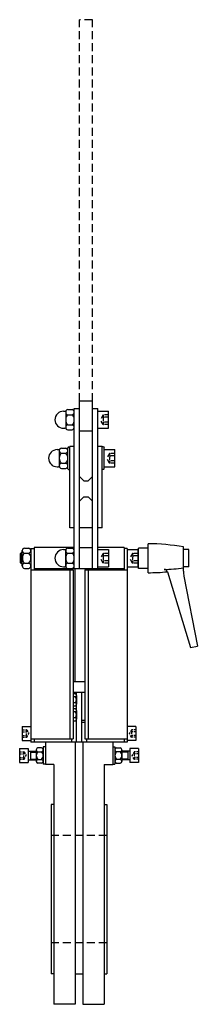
# Model space of a CAD drawing. Extents: x 17 to 183, y 7 to 925.
import ezdxf

# ---------------------------------------------------------------- set-up
doc = ezdxf.new("R2010")
doc.units = 0
doc.header["$LTSCALE"] = 15
doc.header["$MEASUREMENT"] = 0
doc.linetypes.add('RAYITAS', pattern=[0.375, 0.25, -0.125])
doc.linetypes.add('TRAZOS', pattern=[0.75, 0.5, -0.25])
doc.layers.add('CYL_XDP100', color=7, linetype='CONTINUOUS')

msp = doc.modelspace()

# ---------------------------------------------------------------- linework, layer by layer
at = {"layer": 'CYL_XDP100', "linetype": 'TRAZOS'}
for p, q in [((72.73, 569.76), (72.73, 925.46)), ((84.73, 925.46), (72.73, 925.46)), ((84.73, 569.76), (84.73, 925.46)), ((98.23, 164.75), (46.23, 164.75)), ((98.23, 64.75), (46.23, 64.75))]:
    msp.add_line(p, q, dxfattribs=at)
at = {"layer": 'CYL_XDP100'}
for p, q in [((72.73, 413.25), (72.73, 569.76)), ((84.73, 569.76), (72.73, 569.76)), ((84.73, 413.25), (84.73, 569.76)), ((57.73, 560.4), (59.07, 560.4)), ((61.73, 561.85), (65.73, 561.85)), ((67.73, 413.25), (67.73, 562.81)), ((67.73, 562.81), (72.73, 562.81)), ((84.73, 562.81), (89.73, 562.81)), ((89.73, 413.25), (89.73, 562.81)), ((89.73, 560.4), (99.73, 560.4)), ((99.73, 544.4), (99.73, 560.4)), ((59.73, 559.49), (59.73, 545.31)), ((61.73, 557.12), (65.73, 557.12)), ((57.73, 544.4), (59.07, 544.4)), ((61.73, 547.67), (65.73, 547.67)), ((61.73, 542.95), (65.73, 542.95)), ((84.73, 541.77), (72.73, 541.77)), ((90.18, 544.4), (99.73, 544.4)), ((51.73, 524.5), (53.07, 524.5)), ((53.73, 523.59), (53.73, 509.41)), ((55.73, 525.95), (59.73, 525.95)), ((62.43, 527), (61.73, 526.3)), ((61.73, 506.7), (61.73, 526.3)), ((62.43, 527), (63.73, 527)), ((63.73, 451.5), (63.73, 527.5)), ((67.73, 527.5), (63.73, 527.5)), ((93.73, 527.5), (89.73, 527.5)), ((93.73, 451.5), (93.73, 527.5)), ((95.03, 527), (93.73, 527)), ((95.03, 527), (95.73, 526.3)), ((95.73, 506.7), (95.73, 526.3)), ((95.73, 524.5), (105.73, 524.5)), ((105.73, 508.5), (105.73, 524.5)), ((55.73, 521.22), (59.73, 521.22)), ((51.73, 508.5), (53.07, 508.5)), ((55.73, 511.77), (59.73, 511.77)), ((55.73, 507.05), (59.73, 507.05)), ((61.73, 506.7), (62.43, 506)), ((62.43, 506), (63.73, 506)), ((95.03, 506), (93.73, 506)), ((95.73, 506.7), (95.03, 506)), ((96.18, 508.5), (105.73, 508.5)), ((76.73, 495.53), (72.73, 499.53)), ((84.73, 499.53), (80.73, 495.53)), ((76.73, 495.53), (80.73, 495.53)), ((76.73, 480.53), (72.73, 476.53)), ((76.73, 480.53), (80.73, 480.53)), ((80.73, 480.53), (84.73, 476.53)), ((67.73, 451.5), (63.73, 451.5)), ((84.73, 451.5), (72.73, 451.5)), ((93.73, 451.5), (89.73, 451.5)), ((21.23, 432.7), (25.23, 432.7)), ((27.23, 432.25), (27.23, 251.75)), ((27.23, 432.25), (30.23, 432.25)), ((30.23, 433.25), (30.23, 412.38)), ((67.73, 433.25), (30.23, 433.25)), ((61.73, 432.7), (65.73, 432.7)), ((72.73, 433.25), (84.73, 433.25)), ((114.23, 433.25), (89.73, 433.25)), ((114.23, 433.25), (114.23, 412.38)), ((117.23, 432.25), (114.23, 432.25)), ((117.23, 432.25), (117.23, 251.75)), ((136.73, 432.75), (127.73, 432.75)), ((127.73, 413.75), (127.73, 432.75)), ((136.73, 409.75), (136.73, 436.75)), ((169.73, 411.13), (169.73, 433.75)), ((18.23, 428.25), (17.23, 427.25)), ((17.23, 427.25), (17.23, 419.25)), ((19.23, 427.25), (17.23, 427.25)), ((18.23, 428.25), (18.23, 418.25)), ((19.23, 428.25), (18.23, 428.25)), ((19.23, 416.16), (19.23, 430.33)), ((21.23, 427.97), (25.23, 427.97)), ((57.73, 431.25), (59.07, 431.25)), ((59.73, 416.16), (59.73, 430.33)), ((61.73, 427.97), (65.73, 427.97)), ((90.18, 431.25), (99.73, 431.25)), ((99.73, 431.25), (99.73, 415.25)), ((117.23, 431.25), (127.23, 431.25)), ((127.23, 431.25), (127.23, 415.25)), ((127.73, 427), (127.23, 427)), ((174.73, 431.25), (169.73, 431.25)), ((174.73, 415.25), (174.73, 431.25)), ((17.23, 419.25), (18.23, 418.25)), ((19.23, 419.25), (17.23, 419.25)), ((19.23, 418.25), (18.23, 418.25)), ((21.23, 418.52), (25.23, 418.52)), ((21.23, 413.8), (25.23, 413.8)), ((114.23, 413.25), (30.23, 413.25)), ((57.73, 415.25), (59.07, 415.25)), ((61.73, 418.52), (65.73, 418.52)), ((61.73, 413.8), (65.73, 413.8)), ((68.73, 308.25), (68.73, 413.25)), ((87.73, 412.25), (87.73, 413.25)), ((88.73, 412.38), (88.73, 413.25)), ((89.73, 415.25), (99.73, 415.25)), ((117.23, 415.25), (127.23, 415.25)), ((127.73, 419.5), (127.23, 419.5)), ((136.73, 413.75), (127.73, 413.75)), ((174.73, 415.25), (169.73, 415.25)), ((27.23, 412.38), (66.73, 412.38)), ((63.73, 412.38), (63.73, 254.88)), ((66.73, 412.38), (66.73, 254.88)), ((77.73, 412.38), (117.23, 412.38)), ((77.73, 412.38), (77.73, 254.88)), ((80.73, 412.38), (80.73, 254.88)), ((154.73, 410.63), (176.35, 340.02)), ((170.19, 406.4), (182.73, 341.25)), ((176.35, 340.02), (182.73, 341.25)), ((66.73, 308.25), (77.73, 308.25)), ((66.73, 298.25), (77.73, 298.25)), ((68.48, 296.77), (66.73, 296.77)), ((68.48, 294.01), (66.73, 294.01)), ((69.73, 251.75), (69.73, 298.25)), ((69.73, 295.39), (69.73, 287.1)), ((74.73, 251.75), (74.73, 298.25)), ((68.48, 288.48), (66.73, 288.48)), ((66.73, 285.72), (68.48, 285.72)), ((68.48, 282.77), (66.73, 282.77)), ((68.48, 280.01), (66.73, 280.01)), ((69.73, 281.39), (69.73, 273.1)), ((68.48, 274.48), (66.73, 274.48)), ((66.73, 271.72), (68.48, 271.72)), ((74.73, 272.25), (77.73, 272.25)), ((74.73, 270.25), (77.73, 270.25)), ((19.23, 266.25), (27.23, 266.25)), ((19.23, 266.25), (19.23, 253.25)), ((125.23, 266.25), (117.23, 266.25)), ((125.23, 266.25), (125.23, 253.25)), ((19.23, 253.25), (27.23, 253.25)), ((27.23, 254.88), (66.73, 254.88)), ((117.23, 251.75), (27.23, 251.75)), ((30.23, 254.88), (30.23, 251.75)), ((40.73, 251.75), (40.73, 230.75)), ((65.23, 254.88), (65.23, 251.75)), ((68.73, 251.75), (68.73, 7.28)), ((75.73, 251.75), (75.73, 7.28)), ((77.73, 254.88), (117.23, 254.88)), ((79.23, 254.88), (79.23, 251.75)), ((103.73, 251.75), (103.73, 230.75)), ((114.23, 254.88), (114.23, 251.75)), ((125.23, 253.25), (117.23, 253.25)), ((16.73, 245.75), (24.73, 245.75)), ((16.73, 245.75), (16.73, 232.75)), ((24.73, 245.75), (24.73, 232.75)), ((24.73, 243.25), (32.23, 243.25)), ((26.73, 243.25), (26.73, 235.25)), ((26.73, 242.5), (32.23, 242.5)), ((32.23, 244.64), (32.23, 233.85)), ((37.11, 246.44), (33.86, 246.44)), ((33.86, 242.84), (37.11, 242.84)), ((38.73, 247.25), (38.73, 231.25)), ((40.73, 247.25), (38.73, 247.25)), ((38.73, 244.64), (38.73, 233.85)), ((103.73, 247.25), (105.73, 247.25)), ((105.73, 247.25), (105.73, 231.25)), ((105.73, 244.64), (105.73, 233.85)), ((107.36, 246.44), (110.61, 246.44)), ((110.61, 242.84), (107.36, 242.84)), ((112.23, 244.64), (112.23, 233.85)), ((119.73, 243.25), (112.23, 243.25)), ((117.73, 242.5), (112.23, 242.5)), ((117.73, 243.25), (117.73, 235.25)), ((127.73, 245.75), (119.73, 245.75)), ((119.73, 245.75), (119.73, 232.75)), ((127.73, 245.75), (127.73, 232.75)), ((16.73, 232.75), (24.73, 232.75)), ((24.73, 235.25), (32.23, 235.25)), ((26.73, 236), (32.23, 236)), ((33.86, 235.65), (37.11, 235.65)), ((37.11, 232.06), (33.86, 232.06)), ((40.73, 231.25), (38.73, 231.25)), ((48.73, 230.75), (40.73, 230.75)), ((48.73, 230.75), (48.73, 7.28)), ((95.73, 230.75), (95.73, 7.28)), ((95.73, 230.75), (103.73, 230.75)), ((103.73, 231.25), (105.73, 231.25)), ((110.61, 235.65), (107.36, 235.65)), ((107.36, 232.06), (110.61, 232.06)), ((117.73, 236), (112.23, 236)), ((119.73, 235.25), (112.23, 235.25)), ((127.73, 232.75), (119.73, 232.75)), ((46.23, 193.75), (46.23, 35.75)), ((48.73, 193.75), (46.23, 193.75)), ((95.73, 193.75), (98.23, 193.75)), ((98.23, 193.75), (98.23, 35.75)), ((48.73, 35.75), (46.23, 35.75)), ((68.73, 35.75), (75.73, 35.75)), ((95.73, 35.75), (98.23, 35.75)), ((68.73, 7.28), (48.73, 7.28)), ((75.73, 7.28), (95.73, 7.28))]:
    msp.add_line(p, q, dxfattribs=at)
at = {"layer": 'CYL_XDP100', "linetype": 'RAYITAS'}
for p, q in [((94.66, 556.85), (92.09, 552.4)), ((94.66, 547.95), (92.09, 552.4)), ((99.73, 556.97), (94.88, 556.97)), ((99.73, 554.69), (94.98, 554.69)), ((99.73, 547.82), (94.88, 547.82)), ((99.73, 550.11), (94.98, 550.11)), ((100.66, 520.95), (98.09, 516.5)), ((100.66, 512.05), (98.09, 516.5)), ((105.73, 521.07), (100.88, 521.07)), ((105.73, 518.79), (100.98, 518.79)), ((105.73, 514.21), (100.98, 514.21)), ((105.73, 511.92), (100.88, 511.92)), ((94.66, 427.7), (92.09, 423.25)), ((94.66, 418.8), (92.09, 423.25)), ((99.73, 427.82), (94.88, 427.82)), ((99.73, 425.53), (94.98, 425.53)), ((122.16, 427.7), (119.59, 423.25)), ((122.16, 418.8), (119.59, 423.25)), ((127.23, 427.82), (122.38, 427.82)), ((127.23, 425.53), (122.48, 425.53)), ((99.73, 418.67), (94.88, 418.67)), ((99.73, 420.96), (94.98, 420.96)), ((127.23, 418.67), (122.38, 418.67)), ((127.23, 420.96), (122.48, 420.96))]:
    msp.add_line(p, q, dxfattribs=at)
at = {"layer": 'CYL_XDP100', "linetype": 'RAYITAS', "ltscale": 0.5}
for p, q in [((19.23, 263.18), (23.09, 263.18)), ((19.23, 261.46), (22.98, 261.46)), ((19.23, 258.03), (22.98, 258.03)), ((23.31, 263.05), (25.22, 259.75)), ((23.31, 256.44), (25.22, 259.75)), ((121.16, 263.05), (119.25, 259.75)), ((121.16, 256.44), (119.25, 259.75)), ((125.23, 263.18), (121.38, 263.18)), ((125.23, 261.46), (121.48, 261.46)), ((125.23, 258.03), (121.48, 258.03)), ((19.23, 256.32), (23.09, 256.32)), ((125.23, 256.32), (121.38, 256.32)), ((16.73, 242.68), (20.59, 242.68)), ((16.73, 240.96), (20.48, 240.96)), ((20.81, 242.55), (22.72, 239.25)), ((20.81, 235.94), (22.72, 239.25)), ((123.66, 242.55), (121.75, 239.25)), ((123.66, 235.94), (121.75, 239.25)), ((127.73, 242.68), (123.88, 242.68)), ((127.73, 240.96), (123.98, 240.96)), ((16.73, 237.53), (20.48, 237.53)), ((16.73, 235.82), (20.59, 235.82)), ((127.73, 235.82), (123.88, 235.82)), ((127.73, 237.53), (123.98, 237.53))]:
    msp.add_line(p, q, dxfattribs=at)
at = {"layer": 'CYL_XDP100'}
for centre, radius, start, end in [((57.73, 552.4), 8, 90, 270), ((59.07, 561.9), 1.5, 270, 321.73293), ((62.13, 559.49), 2.4, 99.50011, 260.49989), ((65.34, 559.49), 2.4, 279.50011, 80.49989), ((66.32, 552.4), 6.58, 134.11602, 225.88398), ((61.15, 552.4), 6.58, 314.11602, 45.88398), ((59.07, 542.9), 1.5, 38.26707, 90), ((62.13, 545.31), 2.4, 99.50011, 260.49989), ((65.34, 545.31), 2.4, 279.50011, 80.49989), ((51.73, 516.5), 8, 90, 270), ((53.07, 526), 1.5, 270, 321.73293), ((56.13, 523.59), 2.4, 99.50011, 260.49989), ((59.34, 523.59), 2.4, 279.50011, 80.49989), ((60.32, 516.5), 6.58, 134.11602, 225.88398), ((55.15, 516.5), 6.58, 314.11602, 45.88398), ((53.07, 507), 1.5, 38.26707, 90), ((56.13, 509.41), 2.4, 99.50011, 260.49989), ((59.34, 509.41), 2.4, 279.50011, 80.49989), ((21.63, 430.33), 2.4, 99.50011, 260.49989), ((24.84, 430.33), 2.4, 279.50011, 80.49989), ((59.07, 432.75), 1.5, 270, 321.73293), ((62.13, 430.33), 2.4, 99.50011, 260.49989), ((65.34, 430.33), 2.4, 279.50011, 80.49989), ((136.73, 253.75), 183, 79.61114, 90), ((25.82, 423.25), 6.58, 134.11602, 225.88398), ((20.65, 423.25), 6.58, 314.11602, 45.88398), ((57.73, 423.25), 8, 90, 270), ((66.32, 423.25), 6.58, 134.11602, 225.88398), ((61.15, 423.25), 6.58, 314.11602, 45.88398), ((21.63, 416.16), 2.4, 99.50011, 260.49989), ((24.84, 416.16), 2.4, 279.50011, 80.49989), ((59.07, 413.75), 1.5, 38.26707, 90), ((62.13, 416.16), 2.4, 99.50011, 260.49989), ((65.34, 416.16), 2.4, 279.50011, 80.49989), ((146.21, 593.83), 181.16, 271.70888, 277.46174), ((136.73, 592.75), 183, 270, 275.64478), ((151.87, 409.75), 3, 17.02049, 94.88703), ((194.73, 411.13), 25, 180, 190.90127), ((68.35, 295.39), 1.39, 275.71123, 84.28877), ((66.06, 291.25), 3.68, 311.30757, 48.69243), ((68.35, 287.1), 1.39, 275.71123, 84.28877), ((68.35, 281.39), 1.39, 275.71123, 84.28877), ((66.06, 277.25), 3.68, 311.30757, 48.69243), ((68.35, 273.1), 1.39, 275.71123, 84.28877), ((34.04, 244.64), 1.81, 95.77073, 264.22927), ((37.02, 239.25), 4.79, 131.35248, 228.64752), ((36.93, 244.64), 1.81, 275.77073, 84.22927), ((33.95, 239.25), 4.79, 311.35248, 48.64752), ((107.54, 244.64), 1.81, 95.77073, 264.22927), ((110.52, 239.25), 4.79, 131.35248, 228.64752), ((110.43, 244.64), 1.81, 275.77073, 84.22927), ((107.45, 239.25), 4.79, 311.35248, 48.64752), ((34.04, 233.85), 1.81, 95.77073, 264.22927), ((36.93, 233.85), 1.81, 275.77073, 84.22927), ((107.54, 233.85), 1.81, 95.77073, 264.22927), ((110.43, 233.85), 1.81, 275.77073, 84.22927)]:
    msp.add_arc(centre, radius, start, end, dxfattribs=at)
at = {"layer": 'CYL_XDP100', "linetype": 'RAYITAS'}
for centre, radius, start, end in [((94.88, 556.72), 0.25, 90, 150), ((97.48, 555.83), 2.74, 155.3405, 204.6595), ((105.33, 552.4), 10.59, 167.52584, 192.47416), ((94.88, 548.07), 0.25, 210, 270), ((97.48, 548.97), 2.74, 155.3405, 204.6595), ((100.88, 520.82), 0.25, 90, 150), ((103.48, 519.93), 2.74, 155.3405, 204.6595), ((111.33, 516.5), 10.59, 167.52584, 192.47416), ((103.48, 513.07), 2.74, 155.3405, 204.6595), ((100.88, 512.17), 0.25, 210, 270), ((94.88, 427.57), 0.25, 90, 150), ((97.48, 426.68), 2.74, 155.3405, 204.6595), ((105.33, 423.25), 10.59, 167.52584, 192.47416), ((122.38, 427.57), 0.25, 90, 150), ((124.98, 426.68), 2.74, 155.3405, 204.6595), ((132.83, 423.25), 10.59, 167.52584, 192.47416), ((94.88, 418.92), 0.25, 210, 270), ((97.48, 419.81), 2.74, 155.3405, 204.6595), ((122.38, 418.92), 0.25, 210, 270), ((124.98, 419.81), 2.74, 155.3405, 204.6595)]:
    msp.add_arc(centre, radius, start, end, dxfattribs=at)
at = {"layer": 'CYL_XDP100', "linetype": 'RAYITAS', "ltscale": 0.5}
for centre, radius, start, end in [((21.64, 262.32), 1.6, 327.49242, 32.50758), ((17.23, 259.75), 6.01, 343.41253, 16.58747), ((21.64, 257.17), 1.6, 327.49242, 32.50758), ((23.09, 262.93), 0.25, 30, 90), ((121.38, 262.93), 0.25, 90, 150), ((122.83, 262.32), 1.6, 147.49242, 212.50758), ((127.24, 259.75), 6.01, 163.41253, 196.58747), ((122.83, 257.17), 1.6, 147.49242, 212.50758), ((23.09, 256.57), 0.25, 270, 330), ((121.38, 256.57), 0.25, 210, 270), ((19.14, 241.82), 1.6, 327.49242, 32.50758), ((14.73, 239.25), 6.01, 343.41253, 16.58747), ((20.59, 242.43), 0.25, 30, 90), ((123.88, 242.43), 0.25, 90, 150), ((125.33, 241.82), 1.6, 147.49242, 212.50758), ((129.74, 239.25), 6.01, 163.41253, 196.58747), ((19.14, 236.67), 1.6, 327.49242, 32.50758), ((20.59, 236.07), 0.25, 270, 330), ((123.88, 236.07), 0.25, 210, 270), ((125.33, 236.67), 1.6, 147.49242, 212.50758)]:
    msp.add_arc(centre, radius, start, end, dxfattribs=at)

doc.saveas('drawing.dxf')
